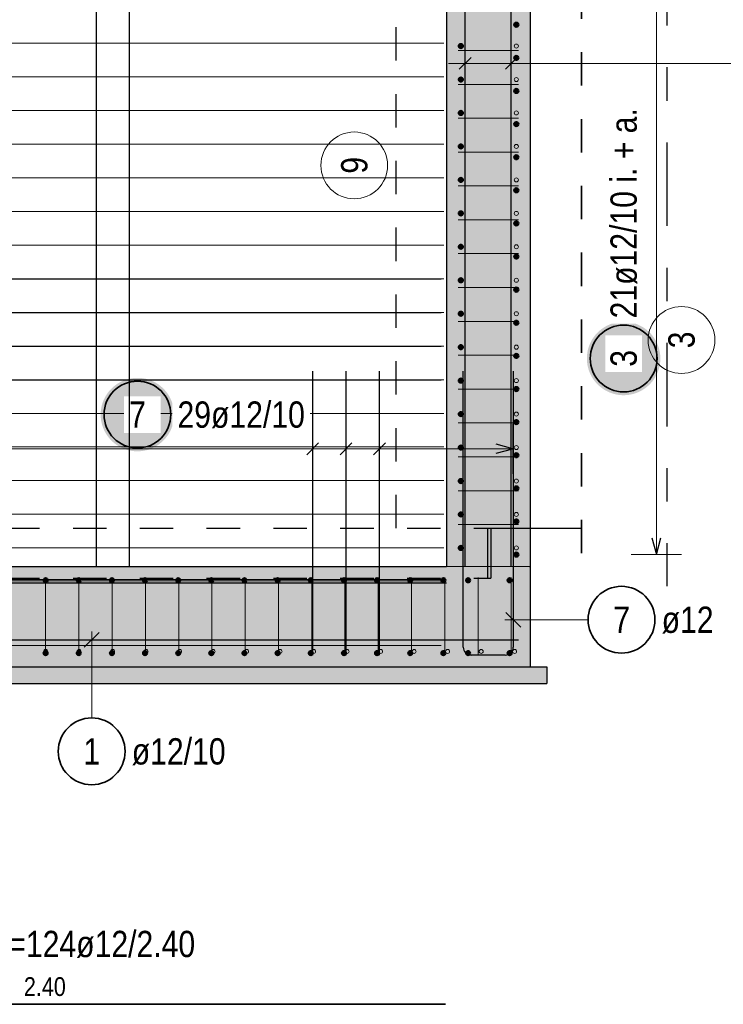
# Model space of a CAD drawing. Header units: millimetres. Extents: x 0 to 30.5, y -1.8 to 21.
# Tile 9 of 34: x 4.1 to 6.2, y 6 to 8.9. Entities that reach past the tile are written whole.
import ezdxf

# ---------------------------------------------------------------- set-up
doc = ezdxf.new("R2010")
doc.units = ezdxf.units.MM
doc.linetypes.add('DASHDOTX2', pattern=[2, 1, -0.5, 0, -0.5])
doc.linetypes.add('HIDDEN', pattern=[0.375, 0.25, -0.125])
for name, color, linetype, lineweight in [('Geschnittene Kanten', 7, 'Continuous', 20), ('nplo', 7, 'Continuous', 20), ('Schraffuren', 7, 'Continuous', 20)]:
    doc.layers.add(name, color=color, linetype=linetype, lineweight=lineweight)
doc.styles.add('Arial Narrow', font='ARIALN.TTF')
doc.linetypes.add('STRAKON_Linetype_13', pattern='A,15,[130,ltypeshp.shx,S=1.875,R=-30,X=0,Y=0],-1.875,[130,ltypeshp.shx,S=1.875,R=-30,X=0,Y=0]', length=16.875)

msp = doc.modelspace()

# ---------------------------------------------------------------- hatches: boundary and pattern name
at = {"lineweight": 25, "true_color": 0xcef2bf}
for points in [[(5.653088, 7.293178), (5.653088, 9.908178), (5.403088, 9.908178), (5.403088, 7.293178)], [(2.753088, 6.993178), (5.653088, 6.993178), (5.653088, 7.293178), (2.753088, 7.293178)]]:
    msp.add_hatch(color=254, dxfattribs=at).paths.add_polyline_path(points)
at = {"lineweight": 25, "true_color": 0xffffff}
for points in [[(6.043243, 7.916366), (6.043176, 7.920205), (6.042975, 7.924039), (6.042641, 7.927864), (6.042173, 7.931675), (6.041572, 7.935467), (6.040839, 7.939236), (6.039976, 7.942977), (6.038982, 7.946686), (6.037859, 7.950358), (6.036609, 7.953988), (6.035233, 7.957573), (6.033733, 7.961107), (6.032111, 7.964587), (6.030367, 7.968008), (6.028506, 7.971366), (6.026529, 7.974657), (6.024437, 7.977877), (6.022235, 7.981022), (6.019924, 7.984089), (6.017508, 7.987073), (6.014989, 7.98997), (6.012371, 7.992778), (6.009656, 7.995493), (6.006848, 7.998112), (6.00395, 8.000631), (6.000966, 8.003047), (5.9979, 8.005358), (5.994754, 8.00756), (5.991534, 8.009651), (5.988243, 8.011629), (5.984885, 8.01349), (5.981464, 8.015233), (5.977984, 8.016856), (5.97445, 8.018356), (5.970865, 8.019732), (5.967235, 8.020982), (5.963563, 8.022105), (5.959855, 8.023098), (5.956114, 8.023962), (5.952345, 8.024695), (5.948552, 8.025295), (5.944741, 8.025763), (5.940916, 8.026098), (5.937082, 8.026299), (5.933243, 8.026366), (5.929404, 8.026299), (5.92557, 8.026098), (5.921745, 8.025763), (5.917934, 8.025295), (5.914142, 8.024695), (5.910373, 8.023962), (5.906632, 8.023098), (5.902923, 8.022105), (5.899251, 8.020982), (5.895621, 8.019732), (5.892037, 8.018356), (5.888502, 8.016856), (5.885022, 8.015233), (5.881601, 8.01349), (5.878243, 8.011629), (5.874952, 8.009651), (5.871732, 8.00756), (5.868587, 8.005358), (5.86552, 8.003047), (5.862537, 8.000631), (5.859639, 7.998112), (5.856831, 7.995493), (5.854116, 7.992778), (5.851497, 7.98997), (5.848978, 7.987073), (5.846562, 7.984089), (5.844251, 7.981022), (5.842049, 7.977877), (5.839958, 7.974657), (5.83798, 7.971366), (5.836119, 7.968008), (5.834376, 7.964587), (5.832753, 7.961107), (5.831253, 7.957573), (5.829877, 7.953988), (5.828627, 7.950358), (5.827504, 7.946686), (5.826511, 7.942977), (5.825647, 7.939236), (5.824914, 7.935467), (5.824314, 7.931675), (5.823846, 7.927864), (5.823511, 7.924039), (5.82331, 7.920205), (5.823243, 7.916366), (5.82331, 7.912527), (5.823511, 7.908693), (5.823846, 7.904868), (5.824314, 7.901057), (5.824914, 7.897265), (5.825647, 7.893496), (5.826511, 7.889755), (5.827504, 7.886046), (5.828627, 7.882374), (5.829877, 7.878744), (5.831253, 7.875159), (5.832753, 7.871625), (5.834376, 7.868145), (5.836119, 7.864724), (5.83798, 7.861366), (5.839958, 7.858075), (5.842049, 7.854855), (5.844251, 7.85171), (5.846562, 7.848643), (5.848978, 7.845659), (5.851497, 7.842762), (5.854116, 7.839954), (5.856831, 7.837239), (5.859639, 7.83462), (5.862537, 7.832101), (5.86552, 7.829685), (5.868587, 7.827374), (5.871732, 7.825172), (5.874952, 7.823081), (5.878243, 7.821103), (5.881601, 7.819242), (5.885022, 7.817499), (5.888502, 7.815876), (5.892037, 7.814376), (5.895621, 7.813), (5.899251, 7.81175), (5.902923, 7.810627), (5.906632, 7.809633), (5.910373, 7.80877), (5.914142, 7.808037), (5.917934, 7.807436), (5.921745, 7.806969), (5.92557, 7.806634), (5.929404, 7.806433), (5.933243, 7.806366), (5.937082, 7.806433), (5.940916, 7.806634), (5.944741, 7.806969), (5.948552, 7.807436), (5.952345, 7.808037), (5.956114, 7.80877), (5.959855, 7.809633), (5.963563, 7.810627), (5.967235, 7.81175), (5.970865, 7.813), (5.97445, 7.814376), (5.977984, 7.815876), (5.981464, 7.817499), (5.984885, 7.819242), (5.988243, 7.821103), (5.991534, 7.823081), (5.994754, 7.825172), (5.9979, 7.827374), (6.000966, 7.829685), (6.00395, 7.832101), (6.006848, 7.83462), (6.009656, 7.837239), (6.012371, 7.839954), (6.014989, 7.842762), (6.017508, 7.845659), (6.019924, 7.848643), (6.022235, 7.85171), (6.024437, 7.854855), (6.026529, 7.858075), (6.028506, 7.861366), (6.030367, 7.864724), (6.032111, 7.868145), (6.033733, 7.871625), (6.035233, 7.875159), (6.036609, 7.878744), (6.037859, 7.882374), (6.038982, 7.886046), (6.039976, 7.889755), (6.040839, 7.893496), (6.041572, 7.897265), (6.042173, 7.901057), (6.042641, 7.904868), (6.042975, 7.908693)], [(4.587891, 7.748387), (4.587824, 7.752226), (4.587623, 7.75606), (4.587289, 7.759885), (4.586821, 7.763696), (4.58622, 7.767488), (4.585487, 7.771257), (4.584624, 7.774998), (4.58363, 7.778707), (4.582507, 7.782378), (4.581257, 7.786009), (4.579881, 7.789593), (4.578381, 7.793128), (4.576759, 7.796607), (4.575015, 7.800028), (4.573154, 7.803387), (4.571177, 7.806678), (4.569085, 7.809898), (4.566883, 7.813043), (4.564572, 7.816109), (4.562156, 7.819093), (4.559637, 7.821991), (4.557019, 7.824799), (4.554304, 7.827514), (4.551496, 7.830133), (4.548598, 7.832651), (4.545614, 7.835068), (4.542548, 7.837378), (4.539402, 7.839581), (4.536182, 7.841672), (4.532891, 7.843649), (4.529533, 7.845511), (4.526112, 7.847254), (4.522632, 7.848877), (4.519098, 7.850377), (4.515513, 7.851753), (4.511883, 7.853003), (4.508211, 7.854125), (4.504503, 7.855119), (4.500762, 7.855983), (4.496993, 7.856715), (4.4932, 7.857316), (4.489389, 7.857784), (4.485564, 7.858119), (4.48173, 7.85832), (4.477891, 7.858387), (4.474052, 7.85832), (4.470218, 7.858119), (4.466393, 7.857784), (4.462582, 7.857316), (4.45879, 7.856715), (4.455021, 7.855983), (4.45128, 7.855119), (4.447571, 7.854125), (4.443899, 7.853003), (4.440269, 7.851753), (4.436685, 7.850377), (4.43315, 7.848877), (4.42967, 7.847254), (4.426249, 7.845511), (4.422891, 7.843649), (4.4196, 7.841672), (4.41638, 7.839581), (4.413235, 7.837378), (4.410168, 7.835068), (4.407185, 7.832651), (4.404287, 7.830133), (4.401479, 7.827514), (4.398764, 7.824799), (4.396145, 7.821991), (4.393626, 7.819093), (4.39121, 7.816109), (4.388899, 7.813043), (4.386697, 7.809898), (4.384606, 7.806678), (4.382628, 7.803387), (4.380767, 7.800028), (4.379024, 7.796607), (4.377401, 7.793128), (4.375901, 7.789593), (4.374525, 7.786009), (4.373275, 7.782378), (4.372152, 7.778707), (4.371159, 7.774998), (4.370295, 7.771257), (4.369562, 7.767488), (4.368962, 7.763696), (4.368494, 7.759885), (4.368159, 7.75606), (4.367958, 7.752226), (4.367891, 7.748387), (4.367958, 7.744548), (4.368159, 7.740713), (4.368494, 7.736888), (4.368962, 7.733078), (4.369562, 7.729285), (4.370295, 7.725516), (4.371159, 7.721775), (4.372152, 7.718066), (4.373275, 7.714395), (4.374525, 7.710764), (4.375901, 7.70718), (4.377401, 7.703646), (4.379024, 7.700166), (4.380767, 7.696745), (4.382628, 7.693387), (4.384606, 7.690095), (4.386697, 7.686875), (4.388899, 7.68373), (4.39121, 7.680664), (4.393626, 7.67768), (4.396145, 7.674782), (4.398764, 7.671974), (4.401479, 7.669259), (4.404287, 7.666641), (4.407185, 7.664122), (4.410168, 7.661705), (4.413235, 7.659395), (4.41638, 7.657192), (4.4196, 7.655101), (4.422891, 7.653124), (4.426249, 7.651262), (4.42967, 7.649519), (4.43315, 7.647897), (4.436685, 7.646396), (4.440269, 7.64502), (4.443899, 7.64377), (4.447571, 7.642648), (4.45128, 7.641654), (4.455021, 7.64079), (4.45879, 7.640058), (4.462582, 7.639457), (4.466393, 7.638989), (4.470218, 7.638655), (4.474052, 7.638454), (4.477891, 7.638387), (4.48173, 7.638454), (4.485564, 7.638655), (4.489389, 7.638989), (4.4932, 7.639457), (4.496993, 7.640058), (4.500762, 7.64079), (4.504503, 7.641654), (4.508211, 7.642648), (4.511883, 7.64377), (4.515513, 7.64502), (4.519098, 7.646396), (4.522632, 7.647897), (4.526112, 7.649519), (4.529533, 7.651262), (4.532891, 7.653124), (4.536182, 7.655101), (4.539402, 7.657192), (4.542548, 7.659395), (4.545614, 7.661705), (4.548598, 7.664122), (4.551496, 7.666641), (4.554304, 7.669259), (4.557019, 7.671974), (4.559637, 7.674782), (4.562156, 7.67768), (4.564572, 7.680664), (4.566883, 7.68373), (4.569085, 7.686875), (4.571177, 7.690095), (4.573154, 7.693387), (4.575015, 7.696745), (4.576759, 7.700166), (4.578381, 7.703646), (4.579881, 7.70718), (4.581257, 7.710764), (4.582507, 7.714395), (4.58363, 7.718066), (4.584624, 7.721775), (4.585487, 7.725516), (4.58622, 7.729285), (4.586821, 7.733078), (4.587289, 7.736888), (4.587623, 7.740713)]]:
    msp.add_hatch(color=7, dxfattribs=at).paths.add_polyline_path(points)
at = {"layer": 'Schraffuren', "lineweight": 25, "true_color": 0xff0000}
msp.add_hatch(color=1, dxfattribs=at).paths.add_polyline_path([(5.525925, 7.258178), (5.535925, 7.258178), (5.535925, 7.408178), (5.525925, 7.408178)])
at = {"layer": 'Schraffuren', "lineweight": 25, "true_color": 0xeaffea}
msp.add_hatch(color=7, dxfattribs=at).paths.add_polyline_path([(2.703088, 6.943178), (5.703088, 6.943178), (5.703088, 6.993178), (2.703088, 6.993178)])

# ---------------------------------------------------------------- linework, layer by layer
at = {"color": 3, "linetype": 'DASHDOTX2', "lineweight": 25, "ltscale": 0.25}
msp.add_line((6.062919, 10.963178), (6.062919, 7.234266), dxfattribs=at)
at = {"color": 3, "linetype": 'Continuous', "lineweight": 25}
for p, q in [((5.459088, 7.293178), (5.459088, 10.708178)), ((5.597088, 7.293178), (5.597088, 10.708178)), ((4.354044, 10.693178), (4.354044, 7.293178)), ((5.476765, 8.817678), (5.44141, 8.782322)), ((5.614765, 8.817678), (5.57941, 8.782322)), ((2.986654, 8.15494), (5.386654, 8.15494)), ((2.986654, 8.05422), (5.386654, 8.05422)), ((2.986654, 7.9535), (5.386654, 7.9535)), ((5.002514, 7.028178), (5.002514, 7.878178)), ((5.102443, 7.028178), (5.102443, 7.878178)), ((5.202371, 7.028178), (5.202371, 7.878178)), ((5.453088, 7.052178), (5.453088, 7.878178)), ((5.603088, 7.878178), (5.603088, 7.052178)), ((2.986654, 7.85278), (5.386654, 7.85278)), ((4.984836, 7.62835), (5.020192, 7.663705)), ((5.084765, 7.62835), (5.12012, 7.663705)), ((5.184693, 7.62835), (5.220049, 7.663705)), ((5.602085, 7.646027), (5.552085, 7.659425)), ((5.552085, 7.63263), (5.602085, 7.646027)), ((5.653088, 7.408178), (5.697705, 7.408178)), ((5.697705, 7.408178), (5.773775, 7.408178)), ((5.773775, 7.408178), (5.807654, 7.408178)), ((6.017778, 7.379178), (6.031175, 7.329178)), ((6.031175, 7.329178), (6.044573, 7.379178)), ((5.403088, 7.243178), (3.003088, 7.243178)), ((5.580991, 7.156261), (5.625185, 7.112067)), ((4.363084, 7.095776), (4.31889, 7.051582)), ((2.788088, 7.073679), (5.618088, 7.073679)), ((5.579088, 7.028178), (5.477088, 7.028178))]:
    msp.add_line(p, q, dxfattribs=at)
at = {"color": 2, "linetype": 'HIDDEN', "lineweight": 35, "ltscale": 0.25}
msp.add_line((5.807654, 9.633179), (5.807654, 7.283178), dxfattribs=at)
at = {"color": 3, "linetype": 'HIDDEN', "lineweight": 25, "ltscale": 0.25}
for p, q in [((5.250995, 9.508179), (5.250995, 7.408178)), ((2.885088, 7.408178), (5.525925, 7.408178)), ((5.535925, 7.408178), (5.615164, 7.408178)), ((5.615164, 7.408178), (5.653088, 7.408178)), ((2.885088, 7.258178), (5.525925, 7.258178))]:
    msp.add_line(p, q, dxfattribs=at)
at = {"color": 5, "linetype": 'Continuous', "lineweight": 18}
for p, q in [((6.031175, 7.329178), (6.031175, 9.312176)), ((5.459088, 8.875), (5.459088, 8.725)), ((5.597088, 8.875), (5.597088, 8.725)), ((5.409088, 8.8), (5.647088, 8.8)), ((6.269102, 8.8), (5.647088, 8.8)), ((5.002514, 7.571027), (5.002514, 7.721027)), ((5.102443, 7.571027), (5.102443, 7.721027)), ((5.202371, 7.571027), (5.202371, 7.721027)), ((5.602085, 7.571027), (5.602085, 7.721027)), ((5.602085, 7.646027), (2.804088, 7.646027)), ((5.956175, 7.329178), (6.106175, 7.329178)), ((5.827055, 7.134164), (5.578088, 7.134164)), ((4.340987, 6.840078), (4.340987, 7.098679))]:
    msp.add_line(p, q, dxfattribs=at)
at = {"color": 6, "linetype": 'STRAKON_Linetype_13', "lineweight": 13, "ltscale": 0.01}
msp.add_line((5.403088, 7.293178), (5.653088, 7.293178), dxfattribs=at)
at = {"color": 2, "linetype": 'Continuous', "lineweight": 35}
msp.add_line((5.399979, 5.982738), (2.999979, 5.982738), dxfattribs=at)
at = {"color": 4, "linetype": 'Continuous', "lineweight": 50}
for centre, radius in [((5.612088, 8.915576), 0.006), ((5.612088, 8.915576), 0.006), ((5.612088, 8.915576), 0.0054), ((5.612088, 8.915576), 0.0042), ((5.612088, 8.915576), 0.003), ((5.612088, 8.915576), 0.0018), ((5.612088, 8.915576), 0.0006), ((5.445995, 8.851704), 0.006), ((5.445995, 8.851704), 0.006), ((5.445995, 8.851704), 0.0054), ((5.445995, 8.851704), 0.0042), ((5.445995, 8.851704), 0.003), ((5.445995, 8.851704), 0.0018), ((5.445995, 8.851704), 0.0006), ((5.612088, 8.816427), 0.006), ((5.612088, 8.816427), 0.006), ((5.612088, 8.816427), 0.0054), ((5.612088, 8.816427), 0.0042), ((5.612088, 8.816427), 0.003), ((5.612088, 8.816427), 0.0018), ((5.612088, 8.816427), 0.0006), ((5.445995, 8.751536), 0.006), ((5.445995, 8.751536), 0.006), ((5.445995, 8.751536), 0.0054), ((5.445995, 8.751536), 0.0042), ((5.445995, 8.751536), 0.003), ((5.445995, 8.751536), 0.0018), ((5.445995, 8.751536), 0.0006), ((5.612088, 8.717277), 0.006), ((5.612088, 8.717277), 0.006), ((5.612088, 8.717277), 0.0054), ((5.612088, 8.717277), 0.0042), ((5.612088, 8.717277), 0.003), ((5.612088, 8.717277), 0.0018), ((5.612088, 8.717277), 0.0006), ((5.445995, 8.651367), 0.006), ((5.445995, 8.651367), 0.006), ((5.445995, 8.651367), 0.0054), ((5.445995, 8.651367), 0.0042), ((5.445995, 8.651367), 0.003), ((5.445995, 8.651367), 0.0018), ((5.445995, 8.651367), 0.0006), ((5.612088, 8.618127), 0.006), ((5.612088, 8.618127), 0.006), ((5.612088, 8.618127), 0.0054), ((5.612088, 8.618127), 0.0042), ((5.612088, 8.618127), 0.003), ((5.612088, 8.618127), 0.0018), ((5.612088, 8.618127), 0.0006), ((5.445995, 8.551199), 0.006), ((5.445995, 8.551199), 0.006), ((5.445995, 8.551199), 0.0054), ((5.445995, 8.551199), 0.0042), ((5.445995, 8.551199), 0.003), ((5.445995, 8.551199), 0.0018), ((5.445995, 8.551199), 0.0006), ((5.612088, 8.518977), 0.006), ((5.612088, 8.518977), 0.006), ((5.612088, 8.518977), 0.0054), ((5.612088, 8.518977), 0.0042), ((5.612088, 8.518977), 0.003), ((5.612088, 8.518977), 0.0018), ((5.612088, 8.518977), 0.0006), ((5.445995, 8.45103), 0.006), ((5.445995, 8.45103), 0.006), ((5.445995, 8.45103), 0.0054), ((5.445995, 8.45103), 0.0042), ((5.445995, 8.45103), 0.003), ((5.445995, 8.45103), 0.0018), ((5.445995, 8.45103), 0.0006), ((5.612088, 8.419827), 0.006), ((5.612088, 8.419827), 0.006), ((5.612088, 8.419827), 0.0054), ((5.612088, 8.419827), 0.0042), ((5.612088, 8.419827), 0.003), ((5.612088, 8.419827), 0.0018), ((5.612088, 8.419827), 0.0006), ((5.445995, 8.350862), 0.006), ((5.445995, 8.350862), 0.006), ((5.445995, 8.350862), 0.0054), ((5.445995, 8.350862), 0.0042), ((5.445995, 8.350862), 0.003), ((5.445995, 8.350862), 0.0018), ((5.445995, 8.350862), 0.0006), ((5.612088, 8.320677), 0.006), ((5.612088, 8.320677), 0.006), ((5.612088, 8.320677), 0.0054), ((5.612088, 8.320677), 0.0042), ((5.612088, 8.320677), 0.003), ((5.612088, 8.320677), 0.0018), ((5.612088, 8.320677), 0.0006), ((5.445995, 8.250694), 0.006), ((5.445995, 8.250694), 0.006), ((5.445995, 8.250694), 0.0054), ((5.445995, 8.250694), 0.0042), ((5.445995, 8.250694), 0.003), ((5.445995, 8.250694), 0.0018), ((5.445995, 8.250694), 0.0006), ((5.612088, 8.221527), 0.006), ((5.612088, 8.221527), 0.006), ((5.612088, 8.221527), 0.0054), ((5.612088, 8.221527), 0.0042), ((5.612088, 8.221527), 0.003), ((5.612088, 8.221527), 0.0018), ((5.612088, 8.221527), 0.0006), ((5.445995, 8.150525), 0.006), ((5.445995, 8.150525), 0.006), ((5.445995, 8.150525), 0.0054), ((5.445995, 8.150525), 0.0042), ((5.445995, 8.150525), 0.003), ((5.445995, 8.150525), 0.0018), ((5.445995, 8.150525), 0.0006), ((5.612088, 8.122377), 0.006), ((5.612088, 8.122377), 0.006), ((5.612088, 8.122377), 0.0054), ((5.612088, 8.122377), 0.0042), ((5.612088, 8.122377), 0.003), ((5.612088, 8.122377), 0.0018), ((5.612088, 8.122377), 0.0006), ((5.445995, 8.050357), 0.006), ((5.445995, 8.050357), 0.006), ((5.445995, 8.050357), 0.0054), ((5.445995, 8.050357), 0.0042), ((5.445995, 8.050357), 0.003), ((5.445995, 8.050357), 0.0018), ((5.445995, 8.050357), 0.0006), ((5.612088, 8.023227), 0.006), ((5.612088, 8.023227), 0.006), ((5.612088, 8.023227), 0.0054), ((5.612088, 8.023227), 0.0042), ((5.612088, 8.023227), 0.003), ((5.612088, 8.023227), 0.0018), ((5.612088, 8.023227), 0.0006), ((5.445995, 7.950188), 0.006), ((5.445995, 7.950188), 0.006), ((5.445995, 7.950188), 0.0054), ((5.445995, 7.950188), 0.0042), ((5.445995, 7.950188), 0.003), ((5.445995, 7.950188), 0.0018), ((5.445995, 7.950188), 0.0006), ((5.612088, 7.924077), 0.006), ((5.612088, 7.924077), 0.006), ((5.612088, 7.924077), 0.0054), ((5.612088, 7.924077), 0.0042), ((5.612088, 7.924077), 0.003), ((5.612088, 7.924077), 0.0018), ((5.612088, 7.924077), 0.0006), ((5.445995, 7.85002), 0.006), ((5.445995, 7.85002), 0.006), ((5.445995, 7.85002), 0.0054), ((5.445995, 7.85002), 0.0042), ((5.445995, 7.85002), 0.003), ((5.445995, 7.85002), 0.0018), ((5.445995, 7.85002), 0.0006), ((5.612088, 7.824928), 0.006), ((5.612088, 7.824928), 0.006), ((5.612088, 7.824928), 0.0054), ((5.612088, 7.824928), 0.0042), ((5.612088, 7.824928), 0.003), ((5.612088, 7.824928), 0.0018), ((5.612088, 7.824928), 0.0006), ((5.445995, 7.749852), 0.006), ((5.445995, 7.749852), 0.006), ((5.445995, 7.749852), 0.0054), ((5.445995, 7.749852), 0.0042), ((5.445995, 7.749852), 0.003), ((5.445995, 7.749852), 0.0018), ((5.445995, 7.749852), 0.0006), ((5.612088, 7.725778), 0.006), ((5.612088, 7.725778), 0.006), ((5.612088, 7.725778), 0.0054), ((5.612088, 7.725778), 0.0042), ((5.612088, 7.725778), 0.003), ((5.612088, 7.725778), 0.0018), ((5.612088, 7.725778), 0.0006), ((5.445995, 7.649683), 0.006), ((5.445995, 7.649683), 0.006), ((5.445995, 7.649683), 0.0054), ((5.445995, 7.649683), 0.0042), ((5.445995, 7.649683), 0.003), ((5.445995, 7.649683), 0.0018), ((5.445995, 7.649683), 0.0006), ((5.612088, 7.626628), 0.006), ((5.612088, 7.626628), 0.006), ((5.612088, 7.626628), 0.0054), ((5.612088, 7.626628), 0.0042), ((5.612088, 7.626628), 0.003), ((5.612088, 7.626628), 0.0018), ((5.612088, 7.626628), 0.0006), ((5.445995, 7.549515), 0.006), ((5.445995, 7.549515), 0.006), ((5.445995, 7.549515), 0.0054), ((5.445995, 7.549515), 0.0042), ((5.445995, 7.549515), 0.003), ((5.445995, 7.549515), 0.0018), ((5.445995, 7.549515), 0.0006), ((5.612088, 7.527478), 0.006), ((5.612088, 7.527478), 0.006), ((5.612088, 7.527478), 0.0054), ((5.612088, 7.527478), 0.0042), ((5.612088, 7.527478), 0.003), ((5.612088, 7.527478), 0.0018), ((5.612088, 7.527478), 0.0006), ((5.445995, 7.449346), 0.006), ((5.445995, 7.449346), 0.006), ((5.445995, 7.449346), 0.0054), ((5.445995, 7.449346), 0.0042), ((5.445995, 7.449346), 0.003), ((5.445995, 7.449346), 0.0018), ((5.445995, 7.449346), 0.0006), ((5.612088, 7.428328), 0.006), ((5.612088, 7.428328), 0.006), ((5.612088, 7.428328), 0.0054), ((5.612088, 7.428328), 0.0042), ((5.612088, 7.428328), 0.003), ((5.612088, 7.428328), 0.0018), ((5.612088, 7.428328), 0.0006), ((5.445995, 7.349178), 0.006), ((5.445995, 7.349178), 0.006), ((5.445995, 7.349178), 0.0054), ((5.445995, 7.349178), 0.0042), ((5.445995, 7.349178), 0.003), ((5.445995, 7.349178), 0.0018), ((5.445995, 7.349178), 0.0006), ((5.612088, 7.329178), 0.006), ((5.612088, 7.329178), 0.006), ((5.612088, 7.329178), 0.0054), ((5.612088, 7.329178), 0.0042), ((5.612088, 7.329178), 0.003), ((5.612088, 7.329178), 0.0018), ((5.612088, 7.329178), 0.0006), ((4.203089, 7.252178), 0.006), ((4.203089, 7.252178), 0.006), ((4.203089, 7.252178), 0.0054), ((4.203089, 7.252178), 0.0042), ((4.203089, 7.252178), 0.003), ((4.203089, 7.252178), 0.0018), ((4.203089, 7.252178), 0.0006), ((4.302303, 7.252178), 0.006), ((4.302303, 7.252178), 0.006), ((4.302303, 7.252178), 0.0054), ((4.302303, 7.252178), 0.0042), ((4.302303, 7.252178), 0.003), ((4.302303, 7.252178), 0.0018), ((4.302303, 7.252178), 0.0006), ((4.401517, 7.252178), 0.006), ((4.401517, 7.252178), 0.006), ((4.401517, 7.252178), 0.0054), ((4.401517, 7.252178), 0.0042), ((4.401517, 7.252178), 0.003), ((4.401517, 7.252178), 0.0018), ((4.401517, 7.252178), 0.0006), ((4.500732, 7.252178), 0.006), ((4.500732, 7.252178), 0.006), ((4.500732, 7.252178), 0.0054), ((4.500732, 7.252178), 0.0042), ((4.500732, 7.252178), 0.003), ((4.500732, 7.252178), 0.0018), ((4.500732, 7.252178), 0.0006), ((4.599946, 7.252178), 0.006), ((4.599946, 7.252178), 0.006), ((4.599946, 7.252178), 0.0054), ((4.599946, 7.252178), 0.0042), ((4.599946, 7.252178), 0.003), ((4.599946, 7.252178), 0.0018), ((4.599946, 7.252178), 0.0006), ((4.69916, 7.252178), 0.006), ((4.69916, 7.252178), 0.006), ((4.69916, 7.252178), 0.0054), ((4.69916, 7.252178), 0.0042), ((4.69916, 7.252178), 0.003), ((4.69916, 7.252178), 0.0018), ((4.69916, 7.252178), 0.0006), ((4.798374, 7.252178), 0.006), ((4.798374, 7.252178), 0.006), ((4.798374, 7.252178), 0.0054), ((4.798374, 7.252178), 0.0042), ((4.798374, 7.252178), 0.003), ((4.798374, 7.252178), 0.0018), ((4.798374, 7.252178), 0.0006), ((4.897588, 7.252178), 0.006), ((4.897588, 7.252178), 0.006), ((4.897588, 7.252178), 0.0054), ((4.897588, 7.252178), 0.0042), ((4.897588, 7.252178), 0.003), ((4.897588, 7.252178), 0.0018), ((4.897588, 7.252178), 0.0006), ((4.996803, 7.252178), 0.006), ((4.996803, 7.252178), 0.006), ((4.996803, 7.252178), 0.0054), ((4.996803, 7.252178), 0.0042), ((4.996803, 7.252178), 0.003), ((4.996803, 7.252178), 0.0018), ((4.996803, 7.252178), 0.0006), ((5.096017, 7.252178), 0.006), ((5.096017, 7.252178), 0.006), ((5.096017, 7.252178), 0.0054), ((5.096017, 7.252178), 0.0042), ((5.096017, 7.252178), 0.003), ((5.096017, 7.252178), 0.0018), ((5.096017, 7.252178), 0.0006), ((5.195231, 7.252178), 0.006), ((5.195231, 7.252178), 0.006), ((5.195231, 7.252178), 0.0054), ((5.195231, 7.252178), 0.0042), ((5.195231, 7.252178), 0.003), ((5.195231, 7.252178), 0.0018), ((5.195231, 7.252178), 0.0006), ((5.294445, 7.252178), 0.006), ((5.294445, 7.252178), 0.006), ((5.294445, 7.252178), 0.0054), ((5.294445, 7.252178), 0.0042), ((5.294445, 7.252178), 0.003), ((5.294445, 7.252178), 0.0018), ((5.294445, 7.252178), 0.0006), ((5.393659, 7.252178), 0.006), ((5.393659, 7.252178), 0.006), ((5.393659, 7.252178), 0.0054), ((5.393659, 7.252178), 0.0042), ((5.393659, 7.252178), 0.003), ((5.393659, 7.252178), 0.0018), ((5.393659, 7.252178), 0.0006), ((5.467874, 7.252178), 0.006), ((5.467874, 7.252178), 0.006), ((5.467874, 7.252178), 0.0054), ((5.467874, 7.252178), 0.0042), ((5.467874, 7.252178), 0.003), ((5.467874, 7.252178), 0.0018), ((5.467874, 7.252178), 0.0006), ((5.592088, 7.252178), 0.006), ((5.592088, 7.252178), 0.006), ((5.592088, 7.252178), 0.0054), ((5.592088, 7.252178), 0.0042), ((5.592088, 7.252178), 0.003), ((5.592088, 7.252178), 0.0018), ((5.592088, 7.252178), 0.0006), ((4.203089, 7.034178), 0.006), ((4.203089, 7.034178), 0.006), ((4.203089, 7.034178), 0.0054), ((4.203089, 7.034178), 0.0042), ((4.203089, 7.034178), 0.003), ((4.203089, 7.034178), 0.0018), ((4.203089, 7.034178), 0.0006), ((4.302303, 7.034178), 0.006), ((4.302303, 7.034178), 0.006), ((4.302303, 7.034178), 0.0054), ((4.302303, 7.034178), 0.0042), ((4.302303, 7.034178), 0.003), ((4.302303, 7.034178), 0.0018), ((4.302303, 7.034178), 0.0006), ((4.401517, 7.034178), 0.006), ((4.401517, 7.034178), 0.006), ((4.401517, 7.034178), 0.0054), ((4.401517, 7.034178), 0.0042), ((4.401517, 7.034178), 0.003), ((4.401517, 7.034178), 0.0018), ((4.401517, 7.034178), 0.0006), ((4.500732, 7.034178), 0.006), ((4.500732, 7.034178), 0.006), ((4.500732, 7.034178), 0.0054), ((4.500732, 7.034178), 0.0042), ((4.500732, 7.034178), 0.003), ((4.500732, 7.034178), 0.0018), ((4.500732, 7.034178), 0.0006), ((4.599946, 7.034178), 0.006), ((4.599946, 7.034178), 0.006), ((4.599946, 7.034178), 0.0054), ((4.599946, 7.034178), 0.0042), ((4.599946, 7.034178), 0.003), ((4.599946, 7.034178), 0.0018), ((4.599946, 7.034178), 0.0006), ((4.69916, 7.034178), 0.006), ((4.69916, 7.034178), 0.006), ((4.69916, 7.034178), 0.0054), ((4.69916, 7.034178), 0.0042), ((4.69916, 7.034178), 0.003), ((4.69916, 7.034178), 0.0018), ((4.69916, 7.034178), 0.0006), ((4.798374, 7.034178), 0.006), ((4.798374, 7.034178), 0.006), ((4.798374, 7.034178), 0.0054), ((4.798374, 7.034178), 0.0042), ((4.798374, 7.034178), 0.003), ((4.798374, 7.034178), 0.0018), ((4.798374, 7.034178), 0.0006), ((4.897588, 7.034178), 0.006), ((4.897588, 7.034178), 0.006), ((4.897588, 7.034178), 0.0054), ((4.897588, 7.034178), 0.0042), ((4.897588, 7.034178), 0.003), ((4.897588, 7.034178), 0.0018), ((4.897588, 7.034178), 0.0006), ((4.996803, 7.034178), 0.006), ((4.996803, 7.034178), 0.006), ((4.996803, 7.034178), 0.0054), ((4.996803, 7.034178), 0.0042), ((4.996803, 7.034178), 0.003), ((4.996803, 7.034178), 0.0018), ((4.996803, 7.034178), 0.0006), ((5.096017, 7.034178), 0.006), ((5.096017, 7.034178), 0.006), ((5.096017, 7.034178), 0.0054), ((5.096017, 7.034178), 0.0042), ((5.096017, 7.034178), 0.003), ((5.096017, 7.034178), 0.0018), ((5.096017, 7.034178), 0.0006), ((5.195231, 7.034178), 0.006), ((5.195231, 7.034178), 0.006), ((5.195231, 7.034178), 0.0054), ((5.195231, 7.034178), 0.0042), ((5.195231, 7.034178), 0.003), ((5.195231, 7.034178), 0.0018), ((5.195231, 7.034178), 0.0006), ((5.294445, 7.034178), 0.006), ((5.294445, 7.034178), 0.006), ((5.294445, 7.034178), 0.0054), ((5.294445, 7.034178), 0.0042), ((5.294445, 7.034178), 0.003), ((5.294445, 7.034178), 0.0018), ((5.294445, 7.034178), 0.0006), ((5.393659, 7.034178), 0.006), ((5.393659, 7.034178), 0.006), ((5.393659, 7.034178), 0.0054), ((5.393659, 7.034178), 0.0042), ((5.393659, 7.034178), 0.003), ((5.393659, 7.034178), 0.0018), ((5.393659, 7.034178), 0.0006), ((5.467874, 7.034178), 0.006), ((5.467874, 7.034178), 0.006), ((5.467874, 7.034178), 0.0054), ((5.467874, 7.034178), 0.0042), ((5.467874, 7.034178), 0.003), ((5.467874, 7.034178), 0.0018), ((5.467874, 7.034178), 0.0006), ((5.592088, 7.034178), 0.006), ((5.592088, 7.034178), 0.006), ((5.592088, 7.034178), 0.0054), ((5.592088, 7.034178), 0.0042), ((5.592088, 7.034178), 0.003), ((5.592088, 7.034178), 0.0018), ((5.592088, 7.034178), 0.0006)]:
    msp.add_circle(centre, radius, dxfattribs=at)
at = {"color": 9, "linetype": 'Continuous', "lineweight": 0}
for centre, radius in [((5.126944, 8.49446), 0.1), ((6.106476, 7.971586), 0.1), ((5.653088, 7.293179), 0.00111)]:
    msp.add_circle(centre, radius, dxfattribs=at)
at = {"color": 2, "linetype": 'Continuous', "lineweight": 35}
for centre in [(5.933243, 7.916366), (4.477891, 7.748387), (5.927055, 7.134164), (4.340987, 6.740078)]:
    msp.add_circle(centre, 0.1, dxfattribs=at)
at = {"color": 3, "linetype": 'Continuous', "lineweight": 25}
for centre, start, end in [((5.477088, 7.052178), 180, 270), ((5.579088, 7.052178), 270, 0)]:
    msp.add_arc(centre, 0.024, start, end, dxfattribs=at)
at = {"layer": 'Geschnittene Kanten', "color": 3, "linetype": 'Continuous', "lineweight": 25}
for p, q in [((5.403088, 9.908178), (5.403088, 7.293178)), ((5.653088, 9.908178), (5.653088, 7.293178)), ((5.525925, 7.408178), (5.535925, 7.408178)), ((5.525925, 7.408178), (5.525925, 7.258178)), ((5.535925, 7.408178), (5.535925, 7.258178)), ((3.003088, 7.293178), (5.403088, 7.293178)), ((5.653088, 7.293178), (5.653088, 6.993178)), ((5.525925, 7.258178), (5.535925, 7.258178)), ((2.753088, 6.993178), (5.653088, 6.993178)), ((5.653088, 6.993178), (5.703088, 6.993178)), ((5.703088, 6.993178), (5.703088, 6.943178)), ((2.703088, 6.943178), (5.703088, 6.943178))]:
    msp.add_line(p, q, dxfattribs=at)
at = {"layer": 'nplo', "color": 9, "linetype": 'Continuous', "lineweight": 0}
for p, q in [((2.995001, 8.859979), (5.395001, 8.859979)), ((5.438088, 8.838427), (5.618088, 8.838427)), ((2.995001, 8.759259), (5.395001, 8.759259)), ((5.438088, 8.737052), (5.618088, 8.737052)), ((2.995001, 8.658539), (5.395001, 8.658539)), ((5.438088, 8.635677), (5.618088, 8.635677)), ((2.995001, 8.557819), (5.395001, 8.557819)), ((5.438088, 8.534302), (5.618088, 8.534302)), ((2.995001, 8.457099), (5.395001, 8.457099)), ((5.438088, 8.432927), (5.618088, 8.432927)), ((2.995001, 8.35638), (5.395001, 8.35638)), ((5.438088, 8.331552), (5.618088, 8.331552)), ((2.995001, 8.25566), (5.395001, 8.25566)), ((5.438088, 8.230177), (5.618088, 8.230177)), ((2.995001, 8.15494), (5.395001, 8.15494)), ((5.438088, 8.128802), (5.618088, 8.128802)), ((2.995001, 8.05422), (5.395001, 8.05422)), ((5.438088, 8.027427), (5.618088, 8.027427)), ((2.995001, 7.9535), (5.395001, 7.9535)), ((5.438088, 7.926053), (5.618088, 7.926053)), ((2.995001, 7.85278), (5.395001, 7.85278)), ((5.438088, 7.824678), (5.618088, 7.824678)), ((2.995001, 7.75206), (5.395001, 7.75206)), ((5.438088, 7.723303), (5.618088, 7.723303)), ((2.995001, 7.65134), (5.395001, 7.65134)), ((5.438088, 7.621928), (5.618088, 7.621928)), ((2.995001, 7.55062), (5.395001, 7.55062)), ((5.438088, 7.520553), (5.618088, 7.520553)), ((2.995001, 7.4499), (5.395001, 7.4499)), ((5.438088, 7.419178), (5.618088, 7.419178)), ((2.995001, 7.349181), (5.395001, 7.349181)), ((2.986654, 7.254872), (5.386654, 7.254872)), ((4.203089, 7.030317), (4.203089, 7.260317)), ((4.30266, 7.030317), (4.30266, 7.260317)), ((4.402232, 7.030317), (4.402232, 7.260317)), ((4.501803, 7.030317), (4.501803, 7.260317)), ((4.601374, 7.030317), (4.601374, 7.260317)), ((4.700946, 7.030317), (4.700946, 7.260317)), ((4.800517, 7.030317), (4.800517, 7.260317)), ((4.900088, 7.030317), (4.900088, 7.260317)), ((4.99966, 7.030317), (4.99966, 7.260317)), ((5.099231, 7.030317), (5.099231, 7.260317)), ((5.198802, 7.030317), (5.198802, 7.260317)), ((5.298374, 7.030317), (5.298374, 7.260317)), ((5.397945, 7.030317), (5.397945, 7.260317)), ((5.497516, 7.030317), (5.497516, 7.260317)), ((5.597088, 7.030317), (5.597088, 7.260317)), ((2.986654, 7.251018), (5.386654, 7.251018)), ((2.986654, 7.05705), (5.386654, 7.05705)), ((2.986654, 7.05705), (5.386654, 7.05705))]:
    msp.add_line(p, q, dxfattribs=at)
for centre in [(5.612088, 8.851704), (5.612088, 8.851704), (5.612088, 8.751536), (5.612088, 8.751536), (5.612088, 8.651367), (5.612088, 8.651367), (5.612088, 8.551199), (5.612088, 8.551199), (5.612088, 8.45103), (5.612088, 8.45103), (5.612088, 8.350862), (5.612088, 8.350862), (5.612088, 8.250694), (5.612088, 8.250694), (5.612088, 8.150525), (5.612088, 8.150525), (5.612088, 8.050357), (5.612088, 8.050357), (5.612088, 7.950188), (5.612088, 7.950188), (5.612088, 7.85002), (5.612088, 7.85002), (5.612088, 7.749852), (5.612088, 7.749852), (5.612088, 7.649683), (5.612088, 7.649683), (5.612088, 7.549515), (5.612088, 7.549515), (5.612088, 7.449346), (5.612088, 7.449346), (5.612088, 7.349178), (5.612088, 7.349178), (4.203086, 7.039178), (4.203086, 7.039178), (4.303372, 7.039178), (4.303372, 7.039178), (4.403658, 7.039178), (4.403658, 7.039178), (4.503943, 7.039178), (4.503943, 7.039178), (4.604229, 7.039178), (4.604229, 7.039178), (4.704514, 7.039178), (4.704514, 7.039178), (4.8048, 7.039178), (4.8048, 7.039178), (4.905086, 7.039178), (4.905086, 7.039178), (5.005371, 7.039178), (5.005371, 7.039178), (5.105657, 7.039178), (5.105657, 7.039178), (5.205942, 7.039178), (5.205942, 7.039178), (5.306228, 7.039178), (5.306228, 7.039178), (5.406514, 7.039178), (5.406514, 7.039178), (5.506799, 7.039178), (5.506799, 7.039178), (5.607085, 7.039178), (5.607085, 7.039178)]:
    msp.add_circle(centre, 0.006, dxfattribs=at)

# ---------------------------------------------------------------- texts
at = {"color": 9, "lineweight": 0, "char_height": 0.07875, "attachment_point": 1, "line_spacing_factor": 0.9, "style": 'Arial Narrow'}
for s, insert, rotation in [('9', (5.087568, 8.469653), 89.999777), ('3', (6.067101, 7.94678), 90)]:
    msp.add_mtext(s, dxfattribs=dict(at, insert=insert, rotation=rotation))
at = {"color": 2, "lineweight": 35, "char_height": 0.07875, "attachment_point": 1, "line_spacing_factor": 0.9, "style": 'Arial Narrow'}
for s, insert in [('7', (5.902249, 7.173539)), ('ø12', (6.047055, 7.173539)), ('ø12/10', (4.460987, 6.779453)), ('1', (4.31618, 6.779453)), ('2*9+2*26+4+34+6+2*5=124ø12/2.40', (3.17092, 6.202725))]:
    msp.add_mtext(s, dxfattribs=dict(at, insert=insert))
at = {"color": 3, "lineweight": 25, "insert": (4.138104, 6.063988), "char_height": 0.05625, "attachment_point": 1, "line_spacing_factor": 0.9, "style": 'Arial Narrow'}
msp.add_mtext('2.40', dxfattribs=at)

# ---------------------------------------------------------------- next in the draw order: texts
at = {"color": 2, "lineweight": 35, "char_height": 0.07875, "attachment_point": 1, "rotation": 90, "line_spacing_factor": 0.9, "style": 'Arial Narrow', "bg_fill": 3, "box_fill_scale": 1.2, "bg_fill_color": 256, "bg_fill_true_color": 13158600, "bg_fill_transparency": 0}
for s, insert in [('21ø12/10 i. + a.', (5.893868, 8.036366)), ('3', (5.893868, 7.89156))]:
    msp.add_mtext(s, dxfattribs=dict(at, insert=insert))
at = {"color": 2, "lineweight": 35, "char_height": 0.07875, "attachment_point": 1, "line_spacing_factor": 0.9, "style": 'Arial Narrow', "bg_fill": 3, "box_fill_scale": 1.2, "bg_fill_color": 256, "bg_fill_true_color": 13158600, "bg_fill_transparency": 0}
for s, insert in [('7', (4.453085, 7.787762)), ('29ø12/10', (4.597891, 7.787762))]:
    msp.add_mtext(s, dxfattribs=dict(at, insert=insert))

# ---------------------------------------------------------------- next in the draw order: linework, layer by layer
at = {"color": 3, "linetype": 'Continuous', "lineweight": 25}
msp.add_line((4.453348, 10.693178), (4.453348, 7.293178), dxfattribs=at)

doc.saveas('drawing.dxf')
